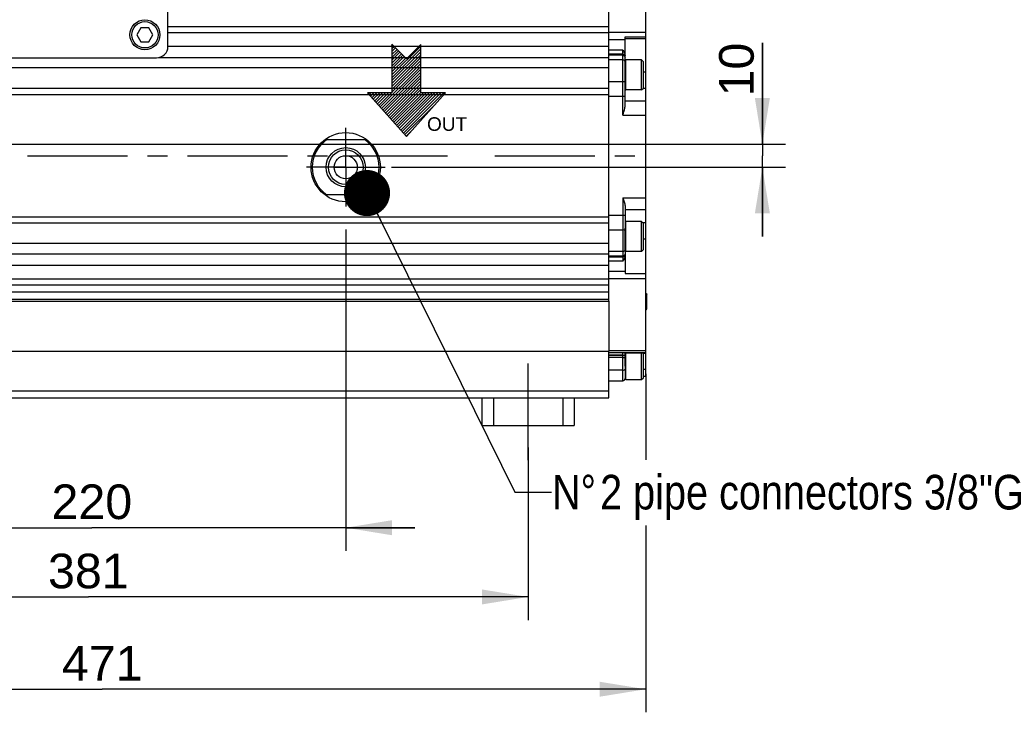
# Model space of a CAD drawing. Header units: millimetres. Extents: x -134 to 420, y 0 to 297.
# Tile 25 of 57: x 168 to 253, y 151 to 211. Entities that reach past the tile are written whole.
import ezdxf

# ---------------------------------------------------------------- set-up
doc = ezdxf.new("R2010")
doc.units = ezdxf.units.MM
doc.header["$LTSCALE"] = 23.1
doc.linetypes.add('CENTER', pattern=[0.6, 0.375, -0.075, 0.075, -0.075])
doc.layers.get('0').update_dxf_attribs({"linetype": 'CONTINUOUS'})
for name, color, linetype in [('AXIS', 7, 'CONTINUOUS'), ('COMPONENTS', 7, 'CONTINUOUS'), ('CUT', 7, 'CONTINUOUS'), ('DETAIL', 7, 'CONTINUOUS'), ('DIMENSION', 7, 'CONTINUOUS'), ('PROTRUSION', 7, 'CONTINUOUS')]:
    doc.layers.add(name, color=color, linetype=linetype)
doc.styles.get("Standard").update_dxf_attribs({"font": 'arial.ttf'})
doc.styles.add('TEXTSTYLE_11', font='arial.ttf')
doc.dimstyles.new('DIMSTYLE_10', dxfattribs={"dimtxt": 3, "dimasz": 4, "dimexe": 0.18, "dimexo": 0.0625, "dimgap": 0.09, "dimtad": 1, "dimdec": 3, "dimlfac": 5, "dimdsep": 46, "dimtxsty": 'STANDARD', "dimblk": '_FILLED', "dimblk1": '_FILLED', "dimblk2": '_FILLED', "dimcen": 0.09, "dimadec": 0, "dimazin": 0, "dimtp": 0.2, "dimtm": 0.2, "dimtfac": 1, "dimtdec": 3, "dimtofl": 0, "dimtmove": 0, "dimatfit": 3, "dimldrblk": '_FILLED', "dimfxl": 1, "dimtolj": 1, "dimarcsym": 0})
doc.dimstyles.new('DIMSTYLE_11', dxfattribs={"dimtxt": 3, "dimasz": 4, "dimexe": 0.18, "dimexo": 0.0625, "dimgap": 0.09, "dimtad": 1, "dimdec": 3, "dimlfac": 5, "dimdsep": 46, "dimtxsty": 'STANDARD', "dimblk": '_FILLED', "dimblk1": '_FILLED', "dimblk2": '_FILLED', "dimcen": 0.09, "dimadec": 0, "dimazin": 0, "dimtp": 0.5, "dimtm": 0.5, "dimtfac": 1, "dimtdec": 3, "dimtofl": 0, "dimtmove": 0, "dimatfit": 3, "dimldrblk": '_FILLED', "dimfxl": 1, "dimtolj": 1, "dimarcsym": 0})
doc.dimstyles.new('DIMSTYLE_12', dxfattribs={"dimtxt": 3, "dimasz": 4, "dimexe": 0.18, "dimexo": 0.0625, "dimgap": 0.09, "dimtad": 1, "dimdec": 3, "dimlfac": 5, "dimdsep": 46, "dimtxsty": 'STANDARD', "dimblk": '_FILLED', "dimblk1": '_FILLED', "dimblk2": '_FILLED', "dimcen": 0.09, "dimadec": 0, "dimazin": 0, "dimtp": 0.8, "dimtm": 0.8, "dimtfac": 1, "dimtdec": 3, "dimtofl": 0, "dimtmove": 0, "dimatfit": 3, "dimldrblk": '_FILLED', "dimfxl": 1, "dimtolj": 1, "dimarcsym": 0})
doc.dimstyles.new('DIMSTYLE_2', dxfattribs={"dimtxt": 3, "dimasz": 4, "dimexe": 0.18, "dimexo": 0.0625, "dimgap": 0.09, "dimtad": 1, "dimlfac": 5, "dimdsep": 46, "dimtxsty": 'STANDARD', "dimblk": '_FILLED', "dimblk1": '_FILLED', "dimblk2": '_FILLED', "dimcen": 0.09, "dimadec": 0, "dimazin": 0, "dimtp": 0.5, "dimtm": 0.5, "dimtfac": 1, "dimtofl": 0, "dimtmove": 0, "dimatfit": 3, "dimldrblk": '_FILLED', "dimfxl": 1, "dimtolj": 1, "dimarcsym": 0})
doc.dimstyles.get("Standard").update_dxf_attribs({"dimtxt": 3, "dimasz": 4, "dimexe": 0.18, "dimexo": 0.0625, "dimgap": 0.09, "dimtad": 1, "dimdec": 3, "dimdsep": 46, "dimtxsty": 'STANDARD', "dimblk": '_FILLED', "dimblk1": '_FILLED', "dimblk2": '_FILLED', "dimcen": 0.09, "dimadec": 0, "dimazin": 0, "dimtol": 1, "dimtp": 0.001, "dimtm": 0.001, "dimtfac": 1, "dimtdec": 3, "dimtofl": 0, "dimtmove": 0, "dimatfit": 3, "dimldrblk": '_FILLED', "dimfxl": 1, "dimtolj": 1, "dimarcsym": 0})

# ---------------------------------------------------------------- blocks, each defined once
blk = doc.blocks.new('_FILLED')
at = {"color": 0, "linetype": 'BYBLOCK'}
blk.add_solid([(0, 0), (-1, 0.1625), (-1, -0.1625)], dxfattribs=at)
blk = doc.blocks.new('*D1')
at = {"layer": 'DIMENSION', "color": 2, "linetype": 'CONTINUOUS'}
for p, q in [((211.63, 173.508), (211.63, 158.549)), ((135.43, 162.549), (135.43, 160.492)), ((135.43, 160.549), (173.53, 160.549)), ((211.63, 160.549), (173.53, 160.549))]:
    blk.add_line(p, q, dxfattribs=at)
at = {"layer": 'DIMENSION', "color": 2, "linetype": 'CONTINUOUS', "xscale": 4, "yscale": 4, "zscale": 4, "rotation": 180}
blk.add_blockref('_FILLED', (135.43, 160.549), dxfattribs=at)
at = {"layer": 'DIMENSION', "color": 2, "linetype": 'CONTINUOUS', "xscale": 4, "yscale": 4, "zscale": 4}
blk.add_blockref('_FILLED', (211.63, 160.549), dxfattribs=at)
at = {"layer": 'DIMENSION', "color": 2, "linetype": 'CONTINUOUS', "insert": (173.53, 164.299), "char_height": 3, "width": 8.15242, "attachment_point": 2, "line_spacing_factor": 0.9}
blk.add_mtext('381 ', dxfattribs=at)
blk = doc.blocks.new('*D15')
at = {"layer": 'DIMENSION', "color": 2, "linetype": 'CONTINUOUS'}
for p, q in [((231.93, 199.795), (231.93, 208.592)), ((231.93, 208.592), (231.93, 198.795)), ((156.487, 199.795), (233.93, 199.795)), ((231.93, 191.795), (231.93, 198.795)), ((199.787, 197.795), (233.93, 197.795)), ((231.93, 197.795), (231.93, 191.795))]:
    blk.add_line(p, q, dxfattribs=at)
at = {"layer": 'DIMENSION', "color": 2, "linetype": 'CONTINUOUS', "xscale": 4, "yscale": 4, "zscale": 4}
for p, rotation in [((231.93, 199.795), 270), ((231.93, 197.795), 90)]:
    blk.add_blockref('_FILLED', p, dxfattribs=dict(at, rotation=rotation))
at = {"layer": 'DIMENSION', "color": 2, "linetype": 'CONTINUOUS', "insert": (228.18, 203.93), "char_height": 3, "width": 4.66171, "attachment_point": 1, "rotation": 90, "line_spacing_factor": 0.9}
blk.add_mtext('10', dxfattribs=at)
blk = doc.blocks.new('*D17')
at = {"color": 2, "linetype": 'CONTINUOUS'}
for p, q in [((151.83, 194.509), (151.83, 164.549)), ((195.83, 192.388), (195.83, 164.549)), ((151.83, 166.549), (145.83, 166.549)), ((145.83, 166.549), (173.83, 166.549)), ((201.83, 166.549), (173.83, 166.549)), ((195.83, 166.549), (201.83, 166.549))]:
    blk.add_line(p, q, dxfattribs=at)
at = {"color": 2, "linetype": 'CONTINUOUS', "xscale": 4, "yscale": 4, "zscale": 4}
blk.add_blockref('_FILLED', (151.83, 166.549), dxfattribs=at)
at = {"color": 2, "linetype": 'CONTINUOUS', "xscale": 4, "yscale": 4, "zscale": 4, "rotation": 180}
blk.add_blockref('_FILLED', (195.83, 166.549), dxfattribs=at)
at = {"color": 2, "linetype": 'CONTINUOUS', "insert": (173.83, 170.299), "char_height": 3, "width": 6.99257, "attachment_point": 2, "line_spacing_factor": 0.9}
blk.add_mtext('220', dxfattribs=at)
blk = doc.blocks.new('*D18')
at = {"color": 2, "linetype": 'CONTINUOUS'}
for p, q in [((221.83, 179.88), (221.83, 172.441)), ((127.63, 178.695), (127.63, 150.549)), ((221.83, 166.734), (221.83, 150.549)), ((127.63, 152.549), (174.73, 152.549)), ((221.83, 152.549), (174.73, 152.549))]:
    blk.add_line(p, q, dxfattribs=at)
at = {"color": 2, "linetype": 'CONTINUOUS', "xscale": 4, "yscale": 4, "zscale": 4, "rotation": 180}
blk.add_blockref('_FILLED', (127.63, 152.549), dxfattribs=at)
at = {"color": 2, "linetype": 'CONTINUOUS', "xscale": 4, "yscale": 4, "zscale": 4}
blk.add_blockref('_FILLED', (221.83, 152.549), dxfattribs=at)
at = {"color": 2, "linetype": 'CONTINUOUS', "insert": (174.73, 156.299), "char_height": 3, "width": 6.99257, "attachment_point": 2, "line_spacing_factor": 0.9}
blk.add_mtext('471', dxfattribs=at)
blk = doc.blocks.new('COOLING_IN_BL3', base_point=(202.036, 204.456))
at = {"layer": 'DETAIL', "color": 5, "linetype": 'CONTINUOUS'}
for p, q in [((199.832, 208.456), (199.832, 204.245)), ((201.095, 207.192), (199.832, 208.456)), ((199.832, 208.328), (199.896, 208.392)), ((199.832, 205.807), (202.327, 208.303)), ((199.832, 208.076), (200.022, 208.266)), ((202.327, 208.425), (201.095, 207.192)), ((202.327, 204.245), (202.327, 208.425)), ((199.832, 207.824), (200.148, 208.14)), ((199.832, 205.555), (202.327, 208.05)), ((199.832, 207.571), (200.274, 208.014)), ((199.832, 207.319), (200.4, 207.887)), ((199.832, 205.303), (202.327, 207.798)), ((199.832, 207.067), (200.526, 207.761)), ((199.832, 206.815), (200.652, 207.635)), ((199.832, 205.051), (202.327, 207.546)), ((199.832, 206.563), (200.778, 207.509)), ((199.832, 206.311), (200.904, 207.383)), ((198.813, 203.023), (202.327, 206.538)), ((199.832, 204.799), (202.327, 207.294)), ((199.832, 206.059), (201.03, 207.257)), ((199.832, 204.546), (202.327, 207.042)), ((199.832, 204.294), (202.327, 206.79)), ((198.931, 202.89), (202.327, 206.286)), ((199.05, 202.756), (202.327, 206.034)), ((199.168, 202.623), (202.327, 205.782)), ((199.287, 202.489), (202.327, 205.53)), ((199.406, 202.356), (202.327, 205.278)), ((199.524, 202.222), (202.327, 205.026)), ((199.643, 202.089), (202.327, 204.773)), ((199.832, 204.245), (197.726, 204.245)), ((197.726, 204.245), (201.095, 200.456)), ((197.745, 204.224), (197.766, 204.245)), ((197.864, 204.091), (198.018, 204.245)), ((197.982, 203.957), (198.27, 204.245)), ((198.101, 203.824), (198.522, 204.245)), ((198.219, 203.69), (198.774, 204.245)), ((198.338, 203.557), (199.026, 204.245)), ((198.457, 203.424), (199.278, 204.245)), ((198.575, 203.29), (199.53, 204.245)), ((198.694, 203.157), (199.782, 204.245)), ((199.762, 201.956), (202.327, 204.521)), ((199.88, 201.822), (202.327, 204.269)), ((199.999, 201.689), (202.555, 204.245)), ((200.117, 201.555), (202.807, 204.245)), ((200.236, 201.422), (203.059, 204.245)), ((200.355, 201.288), (203.311, 204.245)), ((200.473, 201.155), (203.564, 204.245)), ((200.592, 201.021), (203.816, 204.245)), ((200.711, 200.888), (204.068, 204.245)), ((200.829, 200.755), (204.32, 204.245)), ((201.095, 200.456), (204.463, 204.245)), ((204.463, 204.245), (202.327, 204.245)), ((200.948, 200.621), (203.595, 203.268)), ((201.066, 200.488), (201.578, 200.999))]:
    blk.add_line(p, q, dxfattribs=at)
at = {"layer": 'DETAIL', "color": 2, "linetype": 'CONTINUOUS', "style": 'TEXTSTYLE_11'}
blk.add_text('OUT', height=1.1789, dxfattribs=at).set_placement((202.874, 200.949))

msp = doc.modelspace()

# ---------------------------------------------------------------- linework, layer by layer
at = {"color": 7, "linetype": 'CONTINUOUS'}
for p, q in [((220.02961, 205.07485), (220.02961, 207.01926)), ((221.46961, 207.09505), (220.09661, 207.09505)), ((221.46961, 207.09505), (221.62961, 206.93505)), ((221.46961, 204.49505), (221.46961, 207.09505)), ((221.62961, 204.65505), (221.62961, 206.93505)), ((221.46961, 204.49505), (220.09661, 204.49505)), ((221.46961, 204.49505), (221.62961, 204.65505)), ((194.82961, 197.79505), (196.82961, 197.79505)), ((221.46961, 193.09505), (220.09661, 193.09505)), ((221.46961, 193.09505), (221.62961, 192.93505)), ((221.46961, 190.49505), (221.46961, 193.09505)), ((221.62961, 190.65505), (221.62961, 192.93505)), ((220.02961, 190.57085), (220.02961, 192.51526)), ((221.46961, 190.49505), (220.09661, 190.49505)), ((221.46961, 190.49505), (221.62961, 190.65505)), ((221.82961, 186.83784), (221.84961, 186.83784)), ((221.84961, 186.83784), (221.92961, 186.75784)), ((221.84961, 185.43784), (221.84961, 186.83784)), ((221.92961, 185.51784), (221.92961, 186.75784)), ((221.82961, 185.43784), (221.84961, 185.43784)), ((221.84961, 185.43784), (221.92961, 185.51784)), ((221.46961, 179.39505), (221.46961, 181.71666)), ((221.62961, 179.55508), (221.62961, 181.71666)), ((220.02961, 180.54997), (220.02961, 179.46205)), ((220.09661, 179.39505), (221.46961, 179.39505)), ((221.46961, 179.39505), (221.62961, 179.55505))]:
    msp.add_line(p, q, dxfattribs=at)
at = {"color": 9, "linetype": 'CONTINUOUS'}
for p, q in [((220.09661, 204.49505), (220.09661, 207.09505)), ((220.09661, 190.49505), (220.09661, 193.09505)), ((220.09661, 179.39505), (220.09661, 181.71666))]:
    msp.add_line(p, q, dxfattribs=at)
at = {"color": 7, "linetype": 'CONTINUOUS'}
for centre, start, end in [((220.09661, 207.02805), 90, 180), ((220.09661, 204.56205), 180, 270), ((220.09661, 193.02805), 90, 180), ((220.09661, 190.56205), 180, 270), ((220.09661, 179.46205), 180, 270)]:
    msp.add_arc(centre, 0.067, start, end, dxfattribs=at)
at = {"layer": 'AXIS', "color": 7, "linetype": 'CONTINUOUS'}
for p, q in [((218.62961, 189.29505), (218.62961, 208.29505)), ((179.63527, 207.29505), (218.62961, 207.29505)), ((218.62961, 206.40827), (131.42961, 206.40827)), ((218.62961, 204.63311), (131.42961, 204.63311)), ((131.42961, 204.09505), (218.62961, 204.09505)), ((131.42961, 193.49505), (218.62961, 193.49505)), ((218.62961, 192.957), (131.42961, 192.957)), ((218.62961, 191.18184), (131.42961, 191.18184)), ((131.42961, 190.29505), (218.62961, 190.29505))]:
    msp.add_line(p, q, dxfattribs=at)
at = {"layer": 'AXIS', "color": 2, "linetype": 'CENTER'}
for p, q in [((195.82961, 197.79505), (195.82961, 201.20191)), ((154.39154, 198.79505), (205.64731, 198.79505)), ((208.75522, 198.79505), (222.26226, 198.79505)), ((195.82961, 197.79505), (192.42276, 197.79505)), ((195.82961, 197.79505), (199.23647, 197.79505)), ((195.82961, 197.79505), (195.82961, 194.3882)), ((211.62961, 172.39505), (211.62961, 180.79505))]:
    msp.add_line(p, q, dxfattribs=at)
at = {"layer": 'COMPONENTS', "color": 7, "linetype": 'CONTINUOUS'}
for p, q in [((221.82961, 179.69505), (221.82961, 217.89505)), ((180.42961, 208.27317), (180.42961, 211.27317)), ((178.0832, 209.87317), (177.73679, 209.27317)), ((178.77602, 209.87317), (178.0832, 209.87317)), ((179.12243, 209.27317), (178.77602, 209.87317)), ((177.73679, 209.27317), (178.0832, 208.67317)), ((178.77602, 208.67317), (179.12243, 209.27317)), ((220.02961, 207.01911), (220.02961, 209.10354)), ((178.0832, 208.67317), (178.77602, 208.67317)), ((164.42961, 207.27317), (179.42961, 207.27317)), ((220.02961, 203.07201), (220.02961, 205.07485)), ((194.02961, 200.19505), (197.62961, 200.19505)), ((197.62961, 195.39505), (194.02961, 195.39505)), ((220.02961, 194.45633), (220.02961, 192.51526)), ((220.02961, 190.571), (220.02961, 188.57103)), ((220.02961, 188.57103), (221.82961, 188.57103)), ((220.02961, 180.54955), (220.02961, 181.72747)), ((220.02961, 181.69505), (218.62961, 181.69505)), ((220.02961, 181.71666), (221.82961, 181.71666)), ((218.62961, 179.29505), (219.82961, 179.29505)), ((221.62961, 179.69505), (221.82961, 179.69505)), ((207.62961, 177.79505), (215.62961, 177.79505)), ((207.62961, 177.79505), (207.62961, 175.39505)), ((208.62961, 177.79505), (208.62961, 175.39505)), ((214.62961, 177.79505), (214.62961, 175.39505)), ((215.62961, 177.79505), (215.62961, 175.39505)), ((207.62961, 175.39505), (215.62961, 175.39505))]:
    msp.add_line(p, q, dxfattribs=at)
at = {"layer": 'COMPONENTS', "color": 9, "linetype": 'CONTINUOUS'}
for p, q in [((221.82961, 209.46681), (218.62961, 209.46681)), ((220.02961, 209.10354), (221.82961, 209.10354)), ((220.02961, 208.8265), (218.62961, 208.8265)), ((220.02961, 208.94959), (221.82961, 208.94959)), ((219.82961, 207.94505), (218.62961, 207.94505)), ((219.82961, 207.59864), (218.62961, 207.59864)), ((219.82961, 207.59008), (218.62961, 207.59008)), ((219.82961, 207.50168), (218.62961, 207.50168)), ((219.82961, 202.29741), (219.82961, 207.94505)), ((219.82961, 207.11062), (218.62961, 207.11062)), ((221.82961, 206.02608), (221.62961, 206.02608)), ((218.62961, 205.21182), (219.82961, 205.21182)), ((218.62961, 203.96202), (220.02961, 203.96202)), ((221.82961, 204.62703), (221.60159, 204.62703)), ((220.02961, 203.5433), (221.82961, 203.5433)), ((219.82961, 202.29741), (221.82961, 202.29741)), ((219.82961, 195.14915), (221.82961, 195.14915)), ((219.82961, 195.14915), (219.82961, 189.64505)), ((220.02961, 194.13687), (221.82961, 194.13687)), ((218.62961, 193.62808), (220.02961, 193.62808)), ((221.82961, 192.96308), (221.60159, 192.96308)), ((218.62961, 192.37829), (219.82961, 192.37829)), ((221.82961, 191.56402), (221.62961, 191.56402)), ((219.82961, 190.47948), (218.62961, 190.47948)), ((219.82961, 190.08843), (218.62961, 190.08843)), ((219.82961, 190.00003), (218.62961, 190.00003)), ((219.82961, 189.99146), (218.62961, 189.99146)), ((219.82961, 189.64505), (218.62961, 189.64505)), ((220.02961, 188.7636), (218.62961, 188.7636)), ((221.82961, 188.1233), (218.62961, 188.1233)), ((221.82961, 181.88016), (218.62961, 181.88016)), ((220.02961, 181.72747), (221.82961, 181.72747)), ((219.82961, 181.49505), (218.62961, 181.49505)), ((219.82961, 181.48023), (218.62961, 181.48023)), ((219.82961, 181.29065), (218.62961, 181.29065)), ((219.82961, 179.29505), (219.82961, 181.69505)), ((221.82961, 181.63618), (221.62961, 181.63618)), ((219.82961, 180.21623), (218.62961, 180.21623)), ((221.62961, 180.29118), (221.82961, 180.29118))]:
    msp.add_line(p, q, dxfattribs=at)
at = {"layer": 'COMPONENTS', "color": 7, "linetype": 'CONTINUOUS'}
for centre, radius in [((178.42961, 209.27317), 1.3), ((178.42961, 209.27317), 1.14), ((195.82961, 197.79505), 3), ((195.82961, 197.79505), 1.7), ((195.82961, 197.79505), 1.5), ((195.82961, 197.79505), 1)]:
    msp.add_circle(centre, radius, dxfattribs=at)
for centre, radius, start, end in [((179.42961, 208.27317), 1, 270, 360), ((195.82961, 197.79505), 2.90001, 124.1484243, 235.8515757), ((195.82961, 197.79505), 2.90001, 304.1484243, 55.8515757), ((219.82961, 179.49505), 0.2, 270, 360)]:
    msp.add_arc(centre, radius, start, end, dxfattribs=at)
at = {"layer": 'COMPONENTS', "color": 9, "linetype": 'CONTINUOUS'}
for centre, radius, start, end in [((219.87476, 207.41599), 0.15492, 8.7234568, 17.1626446), ((219.87993, 207.42534), 0.14969, 0.0362845, 8.7225286), ((219.87887, 207.41666), 0.15075, 3.3266473, 8.7081944), ((219.85372, 207.31365), 0.1759, 0.0291444, 8.0453873), ((219.88207, 207.41687), 0.14755, 0.0047507, 3.3188749)]:
    msp.add_arc(centre, radius, start, end, dxfattribs=at)
at = {"layer": 'COMPONENTS', "color": 7, "linetype": 'CONTINUOUS'}
for points, knots in [([(219.82961, 207.94505), (219.90113, 207.84391), (220.00068, 207.70492), (220.02961, 207.53922), (220.02961, 207.49784)], [0, 0, 0, 0, 0.74960343, 1, 1, 1, 1]), ([(219.82961, 202.29741), (219.87566, 202.42765), (219.96386, 202.67861), (220.02961, 202.94279), (220.02961, 203.07201)], [0, 0, 0, 0, 0.5166844, 1, 1, 1, 1]), ([(219.82961, 195.14915), (219.87544, 195.03232), (219.96231, 194.80914), (220.02961, 194.57192), (220.02961, 194.45633)], [0, 0, 0, 0, 0.52054438, 1, 1, 1, 1]), ([(220.02961, 190.09227), (220.02961, 190.05085), (220.00066, 189.88514), (219.90111, 189.74617), (219.82961, 189.64505)], [0, 0, 0, 0, 0.25062564, 1, 1, 1, 1])]:
    msp.add_open_spline(points, degree=3, knots=knots, dxfattribs=at)
at = {"layer": 'COMPONENTS', "color": 9, "linetype": 'CONTINUOUS'}
for points, knots in [([(219.82961, 207.59864), (219.87584, 207.59864), (219.96759, 207.57224), (220.02151, 207.48972), (220.02788, 207.44804)], [0, 0, 0, 0, 0.5229815, 1, 1, 1, 1]), ([(219.82961, 207.59008), (219.87191, 207.59008), (219.95544, 207.56783), (220.01128, 207.49895), (220.02278, 207.4617)], [0, 0, 0, 0, 0.52041832, 1, 1, 1, 1]), ([(219.82961, 207.50168), (219.87623, 207.50168), (219.97109, 207.47036), (220.02163, 207.38262), (220.02788, 207.33827)], [0, 0, 0, 0, 0.51000205, 1, 1, 1, 1]), ([(219.82961, 207.11062), (219.87221, 207.11062), (219.95833, 207.08465), (220.01154, 207.01084), (220.02278, 206.97132)], [0, 0, 0, 0, 0.50900026, 1, 1, 1, 1]), ([(219.82961, 205.21182), (219.87745, 205.21182), (219.94753, 205.21632), (220.02961, 205.26744), (220.02961, 205.29514)], [0, 0, 0, 0, 0.63334482, 1, 1, 1, 1]), ([(220.02961, 192.29497), (220.02961, 192.32266), (219.94753, 192.37379), (219.87745, 192.37829), (219.82961, 192.37829)], [0, 0, 0, 0, 0.36665518, 1, 1, 1, 1]), ([(220.02278, 190.61879), (220.01154, 190.57926), (219.95833, 190.50546), (219.87221, 190.47948), (219.82961, 190.47948)], [0, 0, 0, 0, 0.49099974, 1, 1, 1, 1]), ([(219.98828, 190.06779), (219.9596, 190.03541), (219.90303, 190.0056), (219.84481, 190.00003), (219.82961, 190.00003)], [0, 0, 0, 0, 0.74007882, 1, 1, 1, 1]), ([(219.98828, 190.05923), (219.9596, 190.02685), (219.90303, 189.99704), (219.84481, 189.99146), (219.82961, 189.99146)], [0, 0, 0, 0, 0.74007882, 1, 1, 1, 1]), ([(219.82961, 181.49505), (219.87433, 181.49505), (219.94774, 181.50406), (220.02012, 181.55269), (220.02788, 181.582)], [0, 0, 0, 0, 0.59593866, 1, 1, 1, 1]), ([(219.82961, 181.48023), (219.85525, 181.48023), (219.90444, 181.48542), (219.97792, 181.50622), (220.02961, 181.54962), (220.02961, 181.58023)], [0, 0, 0, 0, 0.32433138, 0.61280185, 1, 1, 1, 1]), ([(219.82961, 181.29065), (219.87723, 181.29065), (219.94091, 181.29435), (220.02961, 181.33373), (220.02961, 181.35905)], [0, 0, 0, 0, 0.65280186, 1, 1, 1, 1]), ([(219.82961, 180.21623), (219.87723, 180.21623), (219.94091, 180.21992), (220.02961, 180.25931), (220.02961, 180.28463)], [0, 0, 0, 0, 0.65280186, 1, 1, 1, 1])]:
    msp.add_open_spline(points, degree=3, knots=knots, dxfattribs=at)
for points in [[(220.02278, 206.97132), (220.02726, 206.95557), (220.02961, 206.93906), (220.02961, 206.92268)], [(220.02961, 190.27636), (220.02961, 190.23582), (220.01392, 190.19337), (219.98828, 190.16196)], [(220.02961, 190.66742), (220.02961, 190.65105), (220.02726, 190.63453), (220.02278, 190.61879)], [(219.98828, 190.16196), (219.95142, 190.1168), (219.88791, 190.08843), (219.82961, 190.08843)], [(220.02278, 190.12841), (220.01592, 190.10619), (220.00369, 190.0852), (219.98828, 190.06779)], [(220.02278, 190.11985), (220.01592, 190.09763), (220.00369, 190.07663), (219.98828, 190.05923)], [(220.02961, 190.17323), (220.02961, 190.15812), (220.02723, 190.14285), (220.02278, 190.12841)], [(220.02961, 190.16467), (220.02961, 190.14955), (220.02723, 190.13429), (220.02278, 190.11985)], [(220.02788, 181.582), (220.02901, 181.58624), (220.02961, 181.59067), (220.02961, 181.59505)]]:
    msp.add_open_spline(points, degree=3, dxfattribs=at)
at = {"layer": 'CUT', "color": 7, "linetype": 'CONTINUOUS'}
for p, q in [((218.62961, 208.29505), (218.62961, 211.40438)), ((180.42961, 209.99505), (218.62961, 209.99505)), ((180.42961, 209.46037), (218.62961, 209.46037)), ((180.42961, 208.29505), (218.62961, 208.29505)), ((131.42961, 189.29505), (218.62961, 189.29505)), ((218.62961, 186.18573), (218.62961, 189.2824)), ((131.42961, 188.12974), (218.62961, 188.12974)), ((131.42961, 187.59505), (218.62961, 187.59505)), ((131.42961, 186.99505), (218.62961, 186.99505)), ((131.42961, 186.36237), (218.62961, 186.36237)), ((218.62961, 177.79505), (218.62961, 181.84732)), ((131.42961, 178.42774), (218.62961, 178.42774)), ((139.42961, 177.79505), (207.62961, 177.79505)), ((215.62961, 177.79505), (218.62961, 177.79505))]:
    msp.add_line(p, q, dxfattribs=at)
at = {"layer": 'PROTRUSION', "color": 7, "linetype": 'CONTINUOUS'}
for p, q in [((131.42961, 186.18573), (218.62961, 186.18573)), ((218.62961, 186.18573), (218.62961, 181.84732)), ((131.42961, 181.84732), (218.62961, 181.84732))]:
    msp.add_line(p, q, dxfattribs=at)

# ---------------------------------------------------------------- block references
at = {"layer": 'DETAIL', "color": 2, "linetype": 'CONTINUOUS'}
msp.add_blockref('COOLING_IN_BL3', (202.0356, 204.45563), dxfattribs=at)

# ---------------------------------------------------------------- texts
at = {"layer": 'DETAIL', "color": 2, "linetype": 'CONTINUOUS', "insert": (213.64628, 171.13168), "char_height": 3, "width": 50.3104089, "attachment_point": 1, "line_spacing_factor": 0.9}
msp.add_mtext('N\\Fgdt;{\\Fgdt;~}\\Farial.ttf;{\\Ftxt.shx;\\W0.166667;\\H3.000000; }2 pipe connectors 3/8"G', dxfattribs=at)

# ---------------------------------------------------------------- dimensions: what is measured, and where the dimension line sits
at = {"color": 2, "linetype": 'CONTINUOUS'}
for base, p1, p2, dimstyle, picture, middle in [((195.82961, 166.54886), (151.82961, 194.50908), (195.82961, 192.3882), 'DIMSTYLE_11', '*D17', (170.33333, 168.79886)), ((221.82961, 152.54886), (127.62961, 178.69505), (221.82961, 179.88016), 'DIMSTYLE_12', '*D18', (171.23333, 154.79886))]:
    dim = msp.add_linear_dim(base=base, p1=p1, p2=p2, dimstyle=dimstyle, dxfattribs=at)
    dim.commit()
    dim.dimension.update_dxf_attribs({"geometry": picture, "text_midpoint": middle, "dimtype": 160})
at = {"layer": 'DIMENSION', "color": 2, "linetype": 'CONTINUOUS'}
dim = msp.add_linear_dim(base=(231.92961, 197.79505), p1=(156.48734, 199.79505), p2=(199.78749, 197.79505), angle=270, dimstyle='DIMSTYLE_10', dxfattribs=at)
dim.commit()
dim.dimension.update_dxf_attribs({"geometry": '*D15', "text_midpoint": (229.67961, 206.26126), "dimtype": 160})
dim = msp.add_linear_dim(base=(135.42961, 160.54886), p1=(211.62961, 173.50771), p2=(135.42961, 162.54886), angle=180, text='<> ', dimstyle='DIMSTYLE_2', dxfattribs=at)
dim.commit()
dim.dimension.update_dxf_attribs({"geometry": '*D1', "text_midpoint": (169.45341, 162.79886), "dimtype": 160})

# ---------------------------------------------------------------- leaders
at = {"layer": 'DETAIL', "color": 2, "linetype": 'CONTINUOUS'}
msp.add_leader([(197.67327, 195.55655), (210.493, 169.63168), (213.64628, 169.63168)], dimstyle='STANDARD', override={"dimtad": 0, "dimldrblk": 'DOT'}, dxfattribs=at)

doc.saveas('drawing.dxf')
